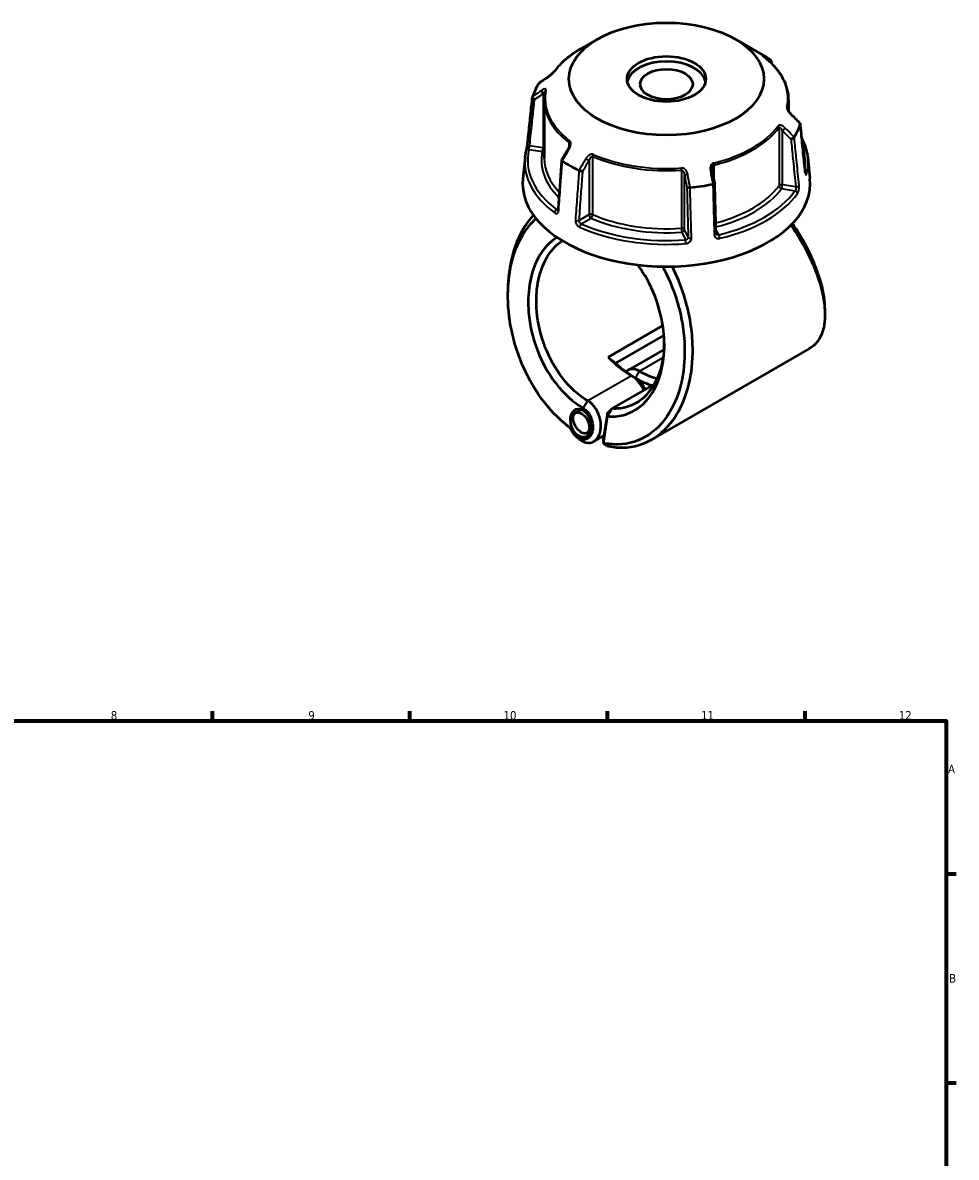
# Model space of a CAD drawing. Header units: millimetres. Extents: x 0 to 898, y 0 to 822.
# Tile 9 of 9: x 493 to 825, y 419 to 822. Entities that reach past the tile are written whole.
import ezdxf

# ---------------------------------------------------------------- set-up
doc = ezdxf.new("R2010")
doc.units = ezdxf.units.MM
for name, color, linetype, lineweight in [('Border (ANSI)', 7, 'Continuous', 70), ('Visible (ANSI)', 7, 'Continuous', 50), ('Visible Narrow (ANSI)', 7, 'Continuous', 35)]:
    doc.layers.add(name, color=color, linetype=linetype, lineweight=lineweight)
doc.styles.add('Note Text (ANSI)', font='tahoma.ttf')

# ---------------------------------------------------------------- blocks, each defined once
blk = doc.blocks.new('Borders Default Border')
at = {"layer": 'Border (ANSI)'}
for p, q in [((560.67, 574), (560.67, 577.45)), ((630.75, 574), (630.75, 577.45)), ((700.83, 574), (700.83, 577.45)), ((770.92, 574), (770.92, 577.45)), ((821, 519.75), (824.45, 519.75)), ((821, 445.5), (824.45, 445.5))]:
    blk.add_line(p, q, dxfattribs=at)
at = {"layer": 'Border (ANSI)', "flags": 128}
blk.add_lwpolyline([(20, 20), (20, 574), (821, 574), (821, 20), (20, 20)], dxfattribs=at)
at = {"layer": 'Border (ANSI)', "attachment_point": 7, "style": 'Note Text (ANSI)'}
for s, insert, char_height in [('8', (524.63, 574.33), 3.05), ('9', (594.7, 574.34), 3.05), ('10', (663.96, 574.34), 3.048), ('11', (734.04, 574.4), 3.048), ('12', (804.13, 574.4), 3.048), ('A', (821.63, 555.35), 3.05), ('B', (821.99, 481.1), 3.05)]:
    blk.add_mtext(s, dxfattribs=dict(at, insert=insert, char_height=char_height))

msp = doc.modelspace()

# ---------------------------------------------------------------- linework, layer by layer
at = {"layer": 'Visible (ANSI)'}
for p, q in [((697.276, 815.843), (691.282, 812.382)), ((746.179, 815.843), (755.822, 810.276)), ((678.378, 794.227), (678.378, 773.594)), ((765.078, 794.227), (765.078, 790.272)), ((671.619, 773.825), (670.825, 766.434)), ((771.837, 773.825), (772.63, 766.434)), ((720.44, 714.226), (701.041, 703.026)), ((703.719, 700.847), (720.845, 710.735)), ((720.878, 705.784), (708.174, 698.449)), ((772.411, 706.042), (716.545, 673.788)), ((702.45, 684.766), (717.339, 693.363)), ((691.527, 684.45), (689.465, 683.26)), ((700.771, 683.142), (702.45, 684.766)), ((700.771, 683.142), (699.312, 673.73)), ((699.358, 672.554), (700.83, 682.048)), ((700.83, 682.048), (700.771, 683.142)), ((694.829, 676.865), (693.575, 676.141)), ((699.539, 675.197), (695.967, 673.134)), ((699.312, 673.73), (699.358, 672.554))]:
    msp.add_line(p, q, dxfattribs=at)
for centre, major_axis, ratio in [((721.728, 801.726), (-34.58, 0), 0.5773503), ((721.728, 801.726), (-13.973, 0), 0.5773503), ((721.728, 799.87), (-9.316, 0), 0.5773503), ((691.361, 679.609), (1.598, -4.918), 0.6745757), ((691.52, 679.7), (2.055, -3.559), 0.5773503)]:
    msp.add_ellipse(centre, major_axis=major_axis, ratio=ratio, dxfattribs=at)
for centre, major_axis, ratio, start_param, end_param in [((721.728, 790.592), (48.216, 0), 0.5773503, 0.6989915, 0.7853982), ((721.728, 799.87), (-13.973, 0), 0.5773503, 3.2568587, 6.1679193), ((11708.141, -9903.466), (-14790.534, 6153.045), 0.7811852, 5.8148667, 5.8151654), ((721.728, 790.592), (-48.216, 0), 0.5773503, 5.9349792, 6.1077926), ((-9986.43, -6626.895), (-14318.718, 6742.21), 0.7840757, 4.2841095, 4.2844088), ((721.728, 790.592), (48.216, 0), 0.5773503, 5.9349792, 6.1077926), ((8730.651, -3907.281), (-8060.711, -13961.563), 0.5773848, 4.7102271, 4.7105155), ((721.728, 790.592), (-48.216, 0), 0.5773503, 0.6989915, 0.8718048), ((-2164.948, -2169.246), (-2425.26, 15682.507), 0.2116436, 4.8677612, 4.8680458), ((721.728, 764.612), (51, 0), 0.5773503, 3.0796893, 6.3450887), ((721.728, 790.592), (-48.216, 0), 0.5773503, 1.746189, 1.9190024), ((709.3, 722.144), (15.75, -27.28), 0.5773503, 5.1179225, 5.4977871), ((710.715, 722.961), (-16.75, 29.012), 0.5773503, 2.0593153, 2.3561945), ((712.129, 691.599), (-3.955, 6.85), 0.5773503, 5.4977871, 6.5031065), ((712.129, 723.777), (-15.75, 27.28), 0.5773503, 2.3561945, 2.6421871), ((709.3, 689.966), (3.955, -6.85), 0.5773503, 1.434085, 2.3561945), ((710.715, 690.782), (-2.955, 5.118), 0.5773503, 4.5289557, 5.4977871), ((710.715, 722.961), (16.75, -29.012), 0.5773503, 5.4977872, 5.755615)]:
    msp.add_ellipse(centre, major_axis=major_axis, ratio=ratio, start_param=start_param, end_param=end_param, dxfattribs=at)
for points, knots in [([(691.282, 812.382), (690.493, 811.927), (689.733, 811.453), (688.276, 810.471), (687.58, 809.963), (686.254, 808.916), (685.624, 808.376), (684.437, 807.268), (683.879, 806.699), (682.837, 805.536), (682.354, 804.941), (681.91, 804.334)], [3.14159265, 3.14159265, 3.14159265, 3.14159265, 3.21871647, 3.21871647, 3.29584029, 3.29584029, 3.37296411, 3.37296411, 3.45008793, 3.45008793, 3.52721175, 3.52721175, 3.52721175, 3.52721175]), ([(756.115, 809.769), (756.063, 809.808), (756.017, 809.844), (755.94, 809.905), (755.908, 809.931), (755.862, 809.969), (755.848, 809.983), (755.845, 809.985), (755.845, 809.985), (755.845, 809.985)], [0, 0, 0, 0, 0.027602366, 0.027602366, 0.055204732, 0.055204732, 0.082807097, 0.082807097, 0.085029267, 0.085029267, 0.085029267, 0.085029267]), ([(765.078, 794.227), (765.078, 795.357), (764.951, 796.487), (764.447, 798.721), (764.07, 799.825), (763.079, 801.985), (762.464, 803.042), (761.012, 805.09), (760.175, 806.082), (758.295, 807.987), (757.252, 808.901), (756.115, 809.769)], [0.78539816, 0.78539816, 0.78539816, 0.78539816, 0.91488186, 0.91488186, 1.04436556, 1.04436556, 1.17384925, 1.17384925, 1.30333295, 1.30333295, 1.43281665, 1.43281665, 1.43281665, 1.43281665]), ([(758.742, 807.521), (758.772, 807.568), (758.798, 807.617), (758.866, 807.771), (758.892, 807.879), (758.898, 808.087), (758.878, 808.186), (758.794, 808.36), (758.733, 808.434), (758.653, 808.492)], [0.02101714, 0.02101714, 0.02101714, 0.02101714, 0.03925913, 0.03925913, 0.07800639, 0.07800639, 0.11659191, 0.11659191, 0.15363538, 0.15363538, 0.15363538, 0.15363538]), ([(681.91, 804.334), (681.892, 804.309), (681.867, 804.277), (681.799, 804.194), (681.752, 804.14), (681.632, 804.009), (681.556, 803.93), (681.366, 803.742), (681.25, 803.632), (680.974, 803.381), (680.812, 803.241), (680.49, 802.976), (680.331, 802.851), (680.044, 802.635), (679.915, 802.542), (679.791, 802.457)], [0, 0, 0, 0, 0.02448736, 0.02448736, 0.05566303, 0.05566303, 0.09536839, 0.09536839, 0.14762195, 0.14762195, 0.21670515, 0.21670515, 0.28578835, 0.28578835, 0.345416, 0.345416, 0.345416, 0.345416]), ([(678.724, 797.457), (678.678, 797.243), (678.637, 797.029), (678.563, 796.6), (678.53, 796.385), (678.475, 795.954), (678.452, 795.739), (678.415, 795.307), (678.401, 795.091), (678.382, 794.659), (678.378, 794.443), (678.378, 794.227)], [3.80317111, 3.80317111, 3.80317111, 3.80317111, 3.82793505, 3.82793505, 3.85269899, 3.85269899, 3.87746293, 3.87746293, 3.90222688, 3.90222688, 3.92699082, 3.92699082, 3.92699082, 3.92699082]), ([(672.475, 778.713), (672.592, 779.823), (672.709, 780.933), (672.944, 783.153), (673.061, 784.263), (673.295, 786.483), (673.412, 787.593), (673.647, 789.813), (673.764, 790.923), (673.998, 793.143), (674.116, 794.253), (674.233, 795.363)], [1.2046153, 1.2046153, 1.2046153, 1.2046153, 1.6207092, 1.6207092, 2.0368032, 2.0368032, 2.4528971, 2.4528971, 2.868991, 2.868991, 3.2850849, 3.2850849, 3.2850849, 3.2850849]), ([(674.938, 794.415), (674.937, 794.415), (674.935, 794.416), (674.82, 794.48), (674.712, 794.556), (674.522, 794.723), (674.44, 794.814), (674.313, 795.002), (674.268, 795.097), (674.225, 795.277), (674.225, 795.36), (674.247, 795.434)], [-0.15375275, -0.15375275, -0.15375275, -0.15375275, -0.15327761, -0.15327761, -0.11410986, -0.11410986, -0.07545304, -0.07545304, -0.03695723, -0.03695723, 0, 0, 0, 0]), ([(765.926, 789.213), (765.801, 789.338), (765.677, 789.472), (765.442, 789.751), (765.329, 789.897), (765.124, 790.193), (765.031, 790.343), (764.917, 790.555), (764.884, 790.621), (764.834, 790.733), (764.815, 790.779), (764.774, 790.889), (764.757, 790.948), (764.742, 791.017), (764.739, 791.037), (764.738, 791.05), (764.738, 791.052), (764.738, 791.052)], [0, 0, 0, 0, 0.06411837, 0.06411837, 0.12823675, 0.12823675, 0.19235512, 0.19235512, 0.22276405, 0.22276405, 0.24628627, 0.24628627, 0.28310596, 0.28310596, 0.30675646, 0.30675646, 0.31680187, 0.31680187, 0.31680187, 0.31680187]), ([(769.168, 785.982), (769.186, 785.964), (769.2, 785.944), (769.23, 785.873), (769.231, 785.814), (769.209, 785.748)], [-0.053587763, -0.053587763, -0.053587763, -0.053587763, -0.03695725, -0.03695725, 0, 0, 0, 0]), ([(770.981, 768.68), (770.864, 769.826), (770.747, 770.972), (770.512, 773.263), (770.395, 774.408), (770.161, 776.7), (770.044, 777.845), (769.81, 780.137), (769.693, 781.282), (769.458, 783.574), (769.341, 784.719), (769.224, 785.865)], [1.2046153, 1.2046153, 1.2046153, 1.2046153, 1.6204854, 1.6204854, 2.0363554, 2.0363554, 2.4522255, 2.4522255, 2.8680956, 2.8680956, 3.2839656, 3.2839656, 3.2839656, 3.2839656]), ([(767.042, 781.079), (767, 781.008), (766.938, 780.934), (766.779, 780.785), (766.682, 780.712), (766.468, 780.577), (766.353, 780.517), (766.116, 780.415), (765.996, 780.375), (765.88, 780.347), (765.879, 780.347), (765.877, 780.346)], [-0.15363551, -0.15363551, -0.15363551, -0.15363551, -0.11659198, -0.11659198, -0.07800627, -0.07800627, -0.03925921, -0.03925921, 0, 0, 0.00047624, 0.00047624, 0.00047624, 0.00047624]), ([(672.011, 776.088), (672.034, 776.185), (672.062, 776.306), (672.124, 776.594), (672.159, 776.764), (672.23, 777.128), (672.266, 777.322), (672.334, 777.71), (672.366, 777.904), (672.421, 778.272), (672.444, 778.446), (672.467, 778.64), (672.471, 778.677), (672.475, 778.713)], [0, 0, 0, 0, 0.05596137, 0.05596137, 0.11691794, 0.11691794, 0.17857848, 0.17857848, 0.2397459, 0.2397459, 0.2998994, 0.2998994, 0.31481354, 0.31481354, 0.31481354, 0.31481354]), ([(687.352, 778.439), (687.352, 778.365), (687.346, 778.282), (687.321, 778.104), (687.301, 778.009), (687.25, 777.815), (687.219, 777.716), (687.145, 777.516), (687.103, 777.416), (687.008, 777.218), (686.957, 777.12), (686.901, 777.023)], [0.13801183, 0.13801183, 0.13801183, 0.13801183, 0.17949263, 0.17949263, 0.22097343, 0.22097343, 0.26245423, 0.26245423, 0.30393503, 0.30393503, 0.34541583, 0.34541583, 0.34541583, 0.34541583]), ([(769.768, 780.549), (770.301, 779.517), (770.74, 778.465), (771.454, 776.221), (771.708, 775.026), (771.837, 773.825)], [5.20761365, 5.20761365, 5.20761365, 5.20761365, 5.31604109, 5.31604109, 5.43588379, 5.43588379, 5.43588379, 5.43588379]), ([(671.619, 773.825), (671.635, 773.976), (671.653, 774.128), (671.694, 774.431), (671.716, 774.582), (671.764, 774.884), (671.791, 775.035), (671.847, 775.336), (671.877, 775.487), (671.941, 775.788), (671.975, 775.938), (672.011, 776.088)], [2.418097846, 2.418097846, 2.418097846, 2.418097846, 2.433220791, 2.433220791, 2.448343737, 2.448343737, 2.463466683, 2.463466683, 2.478589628, 2.478589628, 2.493712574, 2.493712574, 2.493712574, 2.493712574]), ([(684.56, 772.963), (684.475, 771.792), (684.39, 770.621), (684.219, 768.278), (684.134, 767.106), (683.963, 764.763), (683.878, 763.592), (683.707, 761.249), (683.622, 760.078), (683.451, 757.735), (683.366, 756.564), (683.28, 755.392)], [0.6005371, 0.6005371, 0.6005371, 0.6005371, 1.0144284, 1.0144284, 1.4283196, 1.4283196, 1.8422109, 1.8422109, 2.2561022, 2.2561022, 2.6699934, 2.6699934, 2.6699934, 2.6699934]), ([(684.802, 772.691), (684.723, 772.741), (684.661, 772.79), (684.577, 772.884), (684.558, 772.928), (684.562, 772.977), (684.565, 772.988), (684.572, 772.999)], [-0.153635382, -0.153635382, -0.153635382, -0.153635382, -0.116591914, -0.116591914, -0.078006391, -0.078006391, -0.064730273, -0.064730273, -0.064730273, -0.064730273]), ([(692.048, 768.925), (692.047, 768.925), (692.046, 768.925), (691.961, 768.922), (691.861, 768.928), (691.641, 768.959), (691.523, 768.983), (691.279, 769.047), (691.155, 769.086), (690.923, 769.175), (690.817, 769.223), (690.723, 769.272)], [-0.15375275, -0.15375275, -0.15375275, -0.15375275, -0.15327749, -0.15327749, -0.11410981, -0.11410981, -0.07545281, -0.07545281, -0.03695717, -0.03695717, 0, 0, 0, 0]), ([(738.04, 769.082), (738.033, 769.118), (738.027, 769.154), (738.017, 769.225), (738.012, 769.26), (738.004, 769.331), (738, 769.367), (737.995, 769.437), (737.993, 769.472), (737.99, 769.542), (737.989, 769.577), (737.989, 769.611)], [0, 0, 0, 0, 0.014604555, 0.014604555, 0.02920911, 0.02920911, 0.043813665, 0.043813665, 0.05841822, 0.05841822, 0.073022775, 0.073022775, 0.073022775, 0.073022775]), ([(771.056, 768.248), (771.056, 768.248), (771.054, 768.253), (771.046, 768.279), (771.038, 768.308), (771.02, 768.395), (771.009, 768.459), (770.992, 768.579), (770.986, 768.628), (770.981, 768.68)], [0.20812264, 0.20812264, 0.20812264, 0.20812264, 0.22489111, 0.22489111, 0.25432414, 0.25432414, 0.2919232, 0.2919232, 0.31481354, 0.31481354, 0.31481354, 0.31481354]), ([(730.116, 763.178), (729.995, 763.162), (729.872, 763.149), (729.629, 763.135), (729.512, 763.132), (729.304, 763.138), (729.214, 763.146), (729.07, 763.172), (729.017, 763.189), (728.986, 763.21), (728.985, 763.21), (728.985, 763.211)], [-0.1536355, -0.1536355, -0.1536355, -0.1536355, -0.11659197, -0.11659197, -0.07800629, -0.07800629, -0.0392592, -0.0392592, 0, 0, 0.00047626, 0.00047626, 0.00047626, 0.00047626]), ([(738.868, 764.695), (738.87, 764.685), (738.868, 764.674), (738.847, 764.637), (738.81, 764.609), (738.694, 764.553), (738.615, 764.525), (738.426, 764.473), (738.32, 764.449), (738.204, 764.429)], [-0.13085328, -0.13085328, -0.13085328, -0.13085328, -0.11410986, -0.11410986, -0.07545306, -0.07545306, -0.03695724, -0.03695724, 0, 0, 0, 0]), ([(739.334, 746.983), (739.303, 748.163), (739.272, 749.344), (739.21, 751.705), (739.179, 752.885), (739.117, 755.246), (739.086, 756.426), (739.024, 758.787), (738.993, 759.967), (738.931, 762.328), (738.9, 763.508), (738.869, 764.689)], [1.2046153, 1.2046153, 1.2046153, 1.2046153, 1.615346, 1.615346, 2.0260766, 2.0260766, 2.4368072, 2.4368072, 2.8475378, 2.8475378, 3.2582685, 3.2582685, 3.2582685, 3.2582685]), ([(674.569, 753.401), (671.771, 750.388), (669.526, 746.508), (666.703, 738.318), (665.903, 734.201), (665.614, 729.868), (665.531, 728.622), (665.49, 727.357), (665.491, 726.08)], [0.99498173, 0.99498173, 0.99498173, 0.99498173, 1.36430862, 1.36430862, 1.6699392, 1.6699392, 1.6699392, 1.75788353, 1.75788353, 1.75788353, 1.75788353]), ([(683.28, 755.392), (683.277, 755.344), (683.271, 755.303), (683.257, 755.237), (683.249, 755.211), (683.237, 755.179), (683.232, 755.172), (683.232, 755.172)], [0, 0, 0, 0, 0.031458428, 0.031458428, 0.062916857, 0.062916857, 0.093079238, 0.093079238, 0.093079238, 0.093079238]), ([(687.663, 677.936), (684.411, 680.286), (681.324, 683.296), (675.566, 690.614), (672.954, 695.009), (669.759, 702.297), (668.792, 704.961), (667.215, 710.38), (666.605, 713.135), (665.516, 720.256), (665.329, 724.613), (665.632, 728.753), (665.935, 732.894), (666.729, 736.817), (669.54, 744.758), (671.817, 748.543), (674.913, 751.698), (675.186, 751.964), (675.464, 752.22)], [-3.038705, -3.038705, -3.038705, -3.038705, -2.7130166, -2.7130166, -2.3600664, -2.3600664, -2.1678181, -2.1678181, -1.9755698, -1.9755698, -1.6699392, -1.6699392, -1.6699392, -1.3643086, -1.3643086, -0.9813053, -0.9813053, -0.9449923, -0.9449923, -0.9449923, -0.9449923]), ([(765.929, 749.924), (766.44, 749.166), (766.938, 748.404), (770.508, 742.765), (773.034, 737.78), (776.252, 729.264), (777.213, 725.643), (777.664, 722.347), (778.115, 719.052), (778.057, 716.084), (777.143, 711.999), (776.592, 710.604), (775.117, 708.225), (774.193, 707.241), (772.876, 706.324), (772.647, 706.178), (772.41, 706.042)], [-2.2690602, -2.2690602, -2.2690602, -2.2690602, -2.2090074, -2.2090074, -1.8262723, -1.8262723, -1.5205589, -1.5205589, -1.5205589, -1.2148456, -1.2148456, -1.0227075, -1.0227075, -0.8305694, -0.8305694, -0.7914863, -0.7914863, -0.7914863, -0.7914863]), ([(777.964, 720.062), (777.965, 721.411), (777.857, 722.842), (777.641, 724.341), (777.182, 727.515), (776.235, 730.993), (773.104, 739.146), (770.665, 743.901), (767.295, 749.179), (766.875, 749.819), (766.446, 750.455)], [1.37617471, 1.37617471, 1.37617471, 1.37617471, 1.52055895, 1.52055895, 1.52055895, 1.8262723, 1.8262723, 2.20900739, 2.20900739, 2.26203207, 2.26203207, 2.26203207, 2.26203207]), ([(682.876, 745.537), (682.621, 745.378), (682.37, 745.21), (679.469, 743.163), (677.248, 740.412), (674.469, 734.521), (673.625, 731.681), (673.151, 728.626), (672.678, 725.571), (672.575, 722.303), (673.221, 714.434), (674.294, 709.782), (677.618, 701.146), (679.834, 697.152), (685.323, 690), (688.677, 686.969), (692.188, 684.942)], [-2.3314732, -2.3314732, -2.3314732, -2.3314732, -2.2926481, -2.2926481, -1.8765384, -1.8765384, -1.5707963, -1.5707963, -1.5707963, -1.2650543, -1.2650543, -0.8489445, -0.8489445, -0.4441773, -0.4441773, 0, 0, 0, 0]), ([(739.372, 746.807), (739.368, 746.816), (739.364, 746.825), (739.357, 746.845), (739.353, 746.856), (739.347, 746.878), (739.345, 746.89), (739.34, 746.914), (739.338, 746.927), (739.335, 746.954), (739.334, 746.968), (739.334, 746.983)], [0.24445822, 0.24445822, 0.24445822, 0.24445822, 0.258529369, 0.258529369, 0.272600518, 0.272600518, 0.286671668, 0.286671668, 0.300742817, 0.300742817, 0.314813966, 0.314813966, 0.314813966, 0.314813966]), ([(693.875, 687.518), (690.618, 689.399), (687.507, 692.198), (682.392, 698.818), (680.314, 702.521), (677.17, 710.564), (676.134, 714.915), (675.468, 722.314), (675.536, 725.4), (675.955, 728.295), (676.373, 731.189), (677.142, 733.892), (679.709, 739.518), (681.782, 742.163), (684.441, 744.093), (684.607, 744.208), (684.774, 744.319)], [0, 0, 0, 0, 0.4441773, 0.4441773, 0.8489445, 0.8489445, 1.2650543, 1.2650543, 1.5707963, 1.5707963, 1.5707963, 1.8765384, 1.8765384, 2.2926481, 2.2926481, 2.3199185, 2.3199185, 2.3199185, 2.3199185]), ([(720.33, 735.178), (722.262, 731.656), (723.889, 727.87), (726.004, 721.288), (726.69, 718.557), (727.692, 713.083), (728.006, 710.34), (728.325, 703.332), (728.03, 699.137), (727.255, 695.251), (726.481, 691.365), (725.229, 687.79), (721.455, 680.794), (718.688, 677.655), (712.18, 673.312), (708.43, 672.139), (702.802, 672.03), (701.086, 672.194), (699.358, 672.554)], [-2.4883943, -2.4883943, -2.4883943, -2.4883943, -2.2090074, -2.2090074, -2.0176398, -2.0176398, -1.8262723, -1.8262723, -1.5205589, -1.5205589, -1.5205589, -1.2148456, -1.2148456, -0.8305694, -0.8305694, -0.4409316, -0.4409316, -0.2749359, -0.2749359, -0.2749359, -0.2749359]), ([(700.448, 671.553), (702.37, 671.118), (704.282, 670.913), (710.257, 670.999), (714.165, 672.19), (720.967, 676.641), (723.872, 679.871), (727.858, 687.102), (729.192, 690.806), (730.027, 694.844), (730.863, 698.883), (731.201, 703.254), (730.91, 710.576), (730.596, 713.446), (729.575, 719.184), (728.867, 722.052), (726.846, 728.429), (725.419, 731.904), (723.738, 735.19)], [0.2632913, 0.2632913, 0.2632913, 0.2632913, 0.4409316, 0.4409316, 0.8305694, 0.8305694, 1.2148456, 1.2148456, 1.5205589, 1.5205589, 1.5205589, 1.8262723, 1.8262723, 2.0176398, 2.0176398, 2.2090074, 2.2090074, 2.4514213, 2.4514213, 2.4514213, 2.4514213]), ([(700.83, 682.048), (702.762, 681.867), (704.654, 682.013), (709.441, 683.259), (712.162, 684.937), (716.695, 689.886), (718.477, 693.2), (720.413, 699.849), (720.876, 702.938), (720.964, 706.165), (721.052, 709.393), (720.764, 712.756), (719.226, 720.667), (717.66, 725.196), (714.363, 731.609), (713.01, 733.778), (711.526, 735.761)], [-2.7820056, -2.7820056, -2.7820056, -2.7820056, -2.5387317, -2.5387317, -2.1338025, -2.1338025, -1.7175085, -1.7175085, -1.4126154, -1.4126154, -1.4126154, -1.1077222, -1.1077222, -0.6920741, -0.6920741, -0.4597159, -0.4597159, -0.4597159, -0.4597159]), ([(720.975, 707.968), (720.971, 707.701), (720.964, 707.435), (720.954, 707.17), (720.844, 704.135), (720.378, 701.24), (718.493, 695.033), (716.785, 691.962), (712.491, 687.401), (709.933, 685.872), (705.631, 684.798), (704.056, 684.661), (702.45, 684.766)], [1.3860034, 1.3860034, 1.3860034, 1.3860034, 1.4126154, 1.4126154, 1.4126154, 1.7175085, 1.7175085, 2.1338025, 2.1338025, 2.5387317, 2.5387317, 2.7570584, 2.7570584, 2.7570584, 2.7570584]), ([(692.188, 684.942), (692.424, 684.806), (692.657, 684.643), (693.561, 683.898), (694.173, 683.121), (695.066, 681.402), (695.37, 680.481), (695.67, 678.605), (695.653, 677.652), (695.353, 676.288), (695.173, 675.807), (694.937, 675.394), (694.702, 674.98), (694.41, 674.633), (693.543, 673.944), (692.903, 673.734), (691.517, 673.781), (690.768, 674.066), (689.297, 675.149), (688.591, 676.007), (687.918, 677.314), (687.782, 677.62), (687.663, 677.936)], [0, 0, 0, 0, 0.1708723, 0.1708723, 0.6861967, 0.6861967, 1.1568109, 1.1568109, 1.6435322, 1.6435322, 1.947733, 1.947733, 1.947733, 2.2519338, 2.2519338, 2.738655, 2.738655, 3.2534201, 3.2534201, 3.832456, 3.832456, 4.000852, 4.000852, 4.000852, 4.000852]), ([(690.628, 674.081), (690.779, 673.951), (690.933, 673.828), (691.976, 673.067), (692.932, 672.695), (694.723, 672.59), (695.56, 672.824), (696.721, 673.649), (697.119, 674.071), (697.449, 674.585), (697.779, 675.099), (698.042, 675.704), (698.508, 677.452), (698.579, 678.702), (698.25, 681.229), (697.865, 682.501), (696.665, 684.915), (695.813, 686.03), (694.538, 687.094), (694.209, 687.325), (693.875, 687.518)], [-3.3438985, -3.3438985, -3.3438985, -3.3438985, -3.2534201, -3.2534201, -2.738655, -2.738655, -2.2519338, -2.2519338, -1.947733, -1.947733, -1.947733, -1.6435322, -1.6435322, -1.1568109, -1.1568109, -0.6861967, -0.6861967, -0.1708723, -0.1708723, 0, 0, 0, 0]), ([(700.83, 682.048), (701.099, 682.5), (701.369, 682.953), (701.909, 683.859), (702.179, 684.313), (702.45, 684.766)], [-0.31746243, -0.31746243, -0.31746243, -0.31746243, -0.15890711, -0.15890711, 0, 0, 0, 0]), ([(700.448, 671.553), (700.267, 671.719), (700.085, 671.886), (699.722, 672.219), (699.54, 672.386), (699.358, 672.554)], [-0.26029679, -0.26029679, -0.26029679, -0.26029679, -0.13020283, -0.13020283, 0, 0, 0, 0])]:
    msp.add_open_spline(points, degree=3, knots=knots, dxfattribs=at)
for points in [[(758.653, 808.492), (758.648, 808.496), (758.642, 808.5), (758.637, 808.504)], [(758.893, 808.058), (758.913, 807.811), (758.932, 807.564), (758.952, 807.317)], [(676.414, 800.104), (676.411, 800.099), (676.408, 800.095), (676.405, 800.09)], [(676.414, 800.104), (676.44, 800.144), (676.474, 800.178), (676.516, 800.206)], [(674.251, 795.449), (674.25, 795.444), (674.248, 795.439), (674.247, 795.434)], [(769.204, 785.734), (769.206, 785.739), (769.207, 785.744), (769.209, 785.748)], [(767.042, 781.079), (767.044, 781.084), (767.047, 781.089), (767.05, 781.093)], [(684.802, 772.691), (684.808, 772.687), (684.813, 772.683), (684.819, 772.68)], [(690.703, 769.282), (690.71, 769.279), (690.716, 769.276), (690.723, 769.272)], [(730.116, 763.178), (730.124, 763.179), (730.133, 763.18), (730.141, 763.181)], [(738.18, 764.425), (738.188, 764.426), (738.196, 764.428), (738.204, 764.429)], [(665.49, 724.884), (665.491, 725.282), (665.491, 725.681), (665.49, 726.08)], [(777.965, 720.061), (777.965, 719.432), (777.965, 718.802), (777.965, 718.173)], [(701.041, 703.026), (701.919, 702.274), (702.816, 701.548), (703.719, 700.847)], [(685.851, 679.306), (685.559, 679.558), (685.266, 679.809), (684.974, 680.061)], [(685.851, 679.307), (686.467, 678.777), (687.091, 678.27), (687.721, 677.786)], [(690.628, 674.08), (690.336, 674.332), (690.043, 674.584), (689.749, 674.836)]]:
    msp.add_open_spline(points, degree=3, dxfattribs=at)
msp.add_rational_spline([(703.785, 700.805), (703.752, 700.826), (703.719, 700.847)], [2.37904122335, 2.38161536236, 2.38418719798], degree=2, dxfattribs=at)
at = {"layer": 'Visible Narrow (ANSI)'}
for p, q in [((677.976, 796.502), (677.976, 777.314)), ((764.746, 791.001), (764.746, 791.136)), ((761.659, 784.485), (761.659, 763.852)), ((762.839, 764.185), (762.839, 783.374)), ((677.976, 777.314), (673.211, 778.051)), ((687.15, 779.132), (687.15, 777.533)), ((672.983, 776.672), (677.717, 775.939)), ((695.582, 753.63), (695.582, 774.263)), ((694.272, 772.766), (694.272, 753.578)), ((727.082, 769.39), (727.082, 748.757)), ((738.6, 766.116), (738.6, 771.172)), ((728.171, 748.333), (728.171, 767.522)), ((762.581, 762.811), (767.314, 762.079)), ((767.605, 763.448), (762.839, 764.185)), ((683.293, 755.568), (682.887, 755.333)), ((694.272, 753.578), (690.783, 751.564)), ((691.514, 750.352), (694.979, 752.353)), ((727.205, 747.368), (728.473, 744.635)), ((729.448, 745.582), (728.171, 748.333)), ((740.258, 746.458), (739.293, 748.536)), ((712.129, 698.057), (720.554, 702.922)), ((710.715, 695.608), (712.129, 698.057)), ((709.3, 696.424), (693.875, 687.518)), ((710.715, 695.608), (709.3, 696.424)), ((692.188, 684.942), (693.875, 687.518))]:
    msp.add_line(p, q, dxfattribs=at)
for centre, major_axis, ratio, start_param, end_param in [((721.728, 794.804), (43.057, 0), 0.5773503, 2.3561945, 2.7418136), ((755.508, 808.974), (0.607, 0.795), 0.6512731, 0, 0.0791919), ((721.728, 794.804), (43.057, 0), 0.5773503, 6.1593656, 6.9306038), ((755.689, 809.042), (0.497, 0.868), 0.8164947, 5.5909163, 6.2143603), ((680.357, 801.633), (-0.566, 0.824), 0.557115, 0, 0.2527202), ((682.717, 803.743), (-0.807, 0.591), 0.7521134, 6.0009627, 6.2831853), ((678.235, 797.06), (-0.566, 0.824), 0.557115, 0.3842372, 1.889275), ((721.728, 794.804), (-43.057, 0), 0.5773503, 6.1593656, 6.9306038), ((679.702, 797.247), (-0.978, 0.211), 0.8102456, 5.6707033, 6.2831853), ((721.728, 794.227), (-43.35, 0), 0.5773503, 0, 0.6474185), ((721.728, 794.227), (43.35, 0), 0.5773503, 6.1593656, 6.2831853), ((763.753, 791.207), (0.978, -0.211), 0.8102456, 0.1729162, 0.9583143), ((765.221, 788.504), (0.706, 0.708), 0.2576092, 5.732991, 6.2831853), ((721.728, 794.804), (-43.057, 0), 0.5773503, 1.9705754, 2.7418136), ((760.738, 784.71), (-0.807, 0.591), 0.7521134, 3.6447682, 4.4301663), ((721.728, 794.227), (43.35, 0), 0.5773503, 5.112168, 5.8834062), ((763.098, 783.931), (-0.706, -0.708), 0.2576092, 0.9548435, 2.4598813), ((673.469, 778.608), (-0.994, 0.105), 0.5936203, 0, 1.3706163), ((677.717, 776.756), (-0.153, -0.988), 0.2113249, 0.6319143, 2.2027106), ((677.717, 776.756), (-1, 0), 0.5773503, 3.990955, 4.4505896), ((687.766, 776.522), (-0.865, 0.501), 0.0017704, 5.3936283, 6.2831853), ((687.947, 779.48), (0.607, 0.795), 0.6512731, 1.6499882, 2.4353864), ((721.728, 772.777), (49.209, 0), 0.5773503, 6.2054058, 6.4788735), ((721.728, 772.032), (-50.205, 0), 0.5773503, 6.221282, 6.9443022), ((721.728, 772.777), (-49.209, 0), 0.5773503, 6.1456672, 6.9443022), ((672.983, 775.855), (-0.972, 0.233), 0.8087883, 4.9038811, 6.2831853), ((721.728, 772.777), (-44.35, 0), 0.5773503, 6.1593656, 6.8190563), ((677.717, 776.756), (0.978, -0.211), 0.8102456, 4.8853051, 5.6135457), ((721.728, 773.594), (-43.35, 0), 0.5773503, 0, 0.5021301), ((693.565, 773.175), (-0.865, 0.501), 0.0017704, 3.7570734, 5.2621112), ((696.185, 774.724), (-0.4, -0.916), 0.492453, 4.6522942, 5.4376924), ((721.728, 794.227), (43.35, 0), 0.5773503, 4.0649705, 4.8362087), ((721.728, 794.804), (-43.057, 0), 0.5773503, 0.9233778, 1.694616), ((721.728, 772.032), (50.205, 0), 0.5773503, 6.1456672, 6.3450887), ((726.958, 769.963), (-0.072, 0.997), 0.1008402, 4.0932818, 4.8786799), ((737.058, 768.897), (0.983, 0.186), 0.1515234, 0, 1.2895813), ((738.211, 771.704), (0.237, -0.972), 0.3177926, 0.9161026, 1.7015008), ((729.137, 767.671), (-0.983, -0.186), 0.1515234, 4.562691, 6.0677288), ((769.986, 768.579), (0.995, 0.102), 0.5566555, 6.0469779, 6.2831853), ((770.472, 768.066), (0.972, -0.233), 0.8087883, 0.2787585, 1.2285119), ((721.728, 773.594), (-43.35, 0), 0.5773503, 1.9865673, 2.7418136), ((721.728, 772.777), (44.35, 0), 0.5773503, 5.1191525, 5.8834062), ((721.728, 772.777), (49.209, 0), 0.5773503, 5.0984697, 5.8971046), ((721.728, 772.032), (50.205, 0), 0.5773503, 5.0984697, 5.8971046), ((762.581, 763.627), (-1, 0), 0.5773503, 4.4505896, 5.8834062), ((762.581, 763.627), (0.807, -0.591), 0.7521134, 3.6447682, 5.2155645), ((762.581, 763.627), (0.153, 0.988), 0.2113249, 3.773507, 5.3443033), ((767.314, 761.262), (-0.818, 0.576), 0.7563959, 3.7181962, 5.2017261), ((767.864, 764.006), (0.995, 0.102), 0.5566555, 4.3927873, 5.8801894), ((682.887, 754.516), (0.596, 0.803), 0.6444664, 0.8557592, 2.339289), ((684.278, 755.319), (-0.997, 0.073), 0.524643, 0, 0.7421181), ((694.979, 753.169), (-1, 0), 0.5773503, 4.0649705, 5.4977871), ((694.979, 753.169), (0.5, -0.866), 0.5773503, 3.9269908, 5.4977871), ((694.979, 753.169), (0.4, 0.916), 0.492453, 3.866896, 5.4376924), ((721.728, 773.594), (-43.35, 0), 0.5773503, 0.9233778, 1.694616), ((690.076, 751.972), (0.997, -0.073), 0.524643, 4.0504992, 5.5379013), ((691.514, 749.536), (-0.41, -0.912), 0.5013279, 3.8721145, 5.3556444), ((721.728, 772.032), (50.205, 0), 0.5773503, 4.0512721, 4.8499071), ((721.728, 772.777), (-49.209, 0), 0.5773503, 0.9096795, 1.7083144), ((721.728, 772.777), (44.35, 0), 0.5773503, 4.0649705, 4.8362087), ((727.205, 748.184), (1, 0), 0.5773503, 0.2617994, 1.694616), ((727.205, 748.184), (0.072, -0.997), 0.1008402, 4.0932818, 5.6640781), ((727.205, 748.184), (0.907, 0.421), 0.7886751, 4.3615096, 5.9323059), ((730.414, 745.732), (-1, -0.026), 0.5061606, 0.2475523, 1.7349544), ((738.334, 746.957), (1, 0.026), 0.5061606, 5.0433355, 6.2831853), ((740.258, 745.641), (0.228, -0.974), 0.3074604, 1.0061095, 2.4896394), ((728.473, 743.818), (-0.08, 0.997), 0.1119295, 4.1796972, 5.663227)]:
    msp.add_ellipse(centre, major_axis=major_axis, ratio=ratio, start_param=start_param, end_param=end_param, dxfattribs=at)
for points, knots in [([(756.233, 809.88), (756.075, 809.97), (755.943, 810.043), (755.763, 810.134), (755.704, 810.16), (755.656, 810.169), (755.649, 810.164), (755.672, 810.128), (755.704, 810.095), (755.803, 810.01), (755.858, 809.964), (755.971, 809.875), (756.019, 809.838), (756.072, 809.797)], [-0.34541583, -0.34541583, -0.34541583, -0.34541583, -0.25081718, -0.25081718, -0.17415567, -0.17415567, -0.12305037, -0.12305037, -0.06721438, -0.06721438, -0.02585168, -0.02585168, 0, 0, 0, 0]), ([(758.637, 808.504), (758.044, 808.843), (757.451, 809.183), (756.859, 809.522), (756.65, 809.641), (756.442, 809.761), (756.233, 809.88)], [-2.17594211, -2.17594211, -2.17594211, -2.17594211, -1.82058306, -1.82058306, -1.82058306, -1.69559491, -1.69559491, -1.69559491, -1.69559491]), ([(676.405, 800.09), (677.216, 800.648), (678.027, 801.206), (678.838, 801.763), (679.123, 801.959), (679.409, 802.156), (679.694, 802.352)], [-2.17594211, -2.17594211, -2.17594211, -2.17594211, -1.82065727, -1.82065727, -1.82065727, -1.69559491, -1.69559491, -1.69559491, -1.69559491]), ([(679.694, 802.352), (679.909, 802.5), (680.135, 802.667), (680.557, 803), (680.751, 803.16), (681.073, 803.443), (681.202, 803.559), (681.461, 803.806), (681.592, 803.936), (681.798, 804.155), (681.879, 804.246), (681.992, 804.383), (682.032, 804.433), (682.066, 804.48)], [-0.345416, -0.345416, -0.345416, -0.345416, -0.25131567, -0.25131567, -0.17440412, -0.17440412, -0.12292214, -0.12292214, -0.06721438, -0.06721438, -0.02585168, -0.02585168, 0, 0, 0, 0]), ([(677.538, 797.706), (677.252, 797.51), (676.967, 797.314), (676.682, 797.118), (675.872, 796.562), (675.061, 796.006), (674.251, 795.449)], [-2.78371928, -2.78371928, -2.78371928, -2.78371928, -2.65862884, -2.65862884, -2.65862884, -2.30337208, -2.30337208, -2.30337208, -2.30337208]), ([(679, 797.874), (679.026, 797.996), (679.019, 798.091), (678.888, 798.321), (678.611, 798.278), (678.061, 798.039), (677.805, 797.889), (677.538, 797.706)], [-0.34541683, -0.34541683, -0.34541683, -0.34541683, -0.28278882, -0.28278882, -0.11734182, -0.11734182, 0, 0, 0, 0]), ([(677.976, 796.502), (678.11, 796.707), (678.238, 796.894), (678.513, 797.267), (678.652, 797.428), (678.706, 797.413), (678.71, 797.409), (678.713, 797.403)], [0, 0, 0, 0, 0.11734182, 0.11734182, 0.28278882, 0.28278882, 0.30141453, 0.30141453, 0.30141453, 0.30141453]), ([(673.211, 778.051), (673.218, 778.12), (673.225, 778.189), (673.506, 780.848), (673.779, 783.438), (674.053, 786.028), (674.288, 788.26), (674.524, 790.491), (674.819, 793.287), (674.879, 793.851), (674.938, 794.415)], [1.2046153, 1.2046153, 1.2046153, 1.2046153, 1.2305217, 1.2305217, 2.2013622, 2.2013622, 2.2013622, 3.0379855, 3.0379855, 3.2493285, 3.2493285, 3.2493285, 3.2493285]), ([(674.938, 794.415), (675.665, 794.914), (676.393, 795.414), (677.12, 795.914), (677.405, 796.11), (677.691, 796.306), (677.976, 796.502)], [2.33983769, 2.33983769, 2.33983769, 2.33983769, 2.65862884, 2.65862884, 2.65862884, 2.78371928, 2.78371928, 2.78371928, 2.78371928]), ([(764.455, 791.734), (764.429, 791.612), (764.436, 791.46), (764.568, 790.855), (764.844, 790.346), (765.394, 789.578), (765.65, 789.28), (765.918, 789.013)], [-0.34541683, -0.34541683, -0.34541683, -0.34541683, -0.28278882, -0.28278882, -0.11734182, -0.11734182, 0, 0, 0, 0]), ([(763.761, 784.367), (763.546, 784.581), (763.32, 784.773), (762.898, 785.065), (762.704, 785.175), (762.382, 785.308), (762.254, 785.348), (761.994, 785.391), (761.863, 785.391), (761.657, 785.341), (761.576, 785.304), (761.463, 785.216), (761.424, 785.175), (761.39, 785.129)], [-0.345416, -0.345416, -0.345416, -0.345416, -0.25131567, -0.25131567, -0.17440412, -0.17440412, -0.12292214, -0.12292214, -0.06721438, -0.06721438, -0.02585168, -0.02585168, 0, 0, 0, 0]), ([(765.918, 789.013), (766.203, 788.729), (766.488, 788.444), (766.773, 788.16), (767.584, 787.351), (768.394, 786.543), (769.204, 785.734)], [-3.29075617, -3.29075617, -3.29075617, -3.29075617, -3.16573766, -3.16573766, -3.16573766, -2.81040897, -2.81040897, -2.81040897, -2.81040897]), ([(769.209, 785.748), (769.278, 785.066), (769.348, 784.384), (769.654, 781.396), (769.889, 779.091), (770.125, 776.786), (770.398, 774.111), (770.671, 771.437), (770.952, 768.691), (770.959, 768.619), (770.966, 768.548)], [-3.2856766, -3.2856766, -3.2856766, -3.2856766, -3.0379854, -3.0379854, -2.2013621, -2.2013621, -2.2013621, -1.2305217, -1.2305217, -1.2046153, -1.2046153, -1.2046153, -1.2046153]), ([(761.659, 784.485), (761.676, 784.508), (761.696, 784.526), (761.752, 784.557), (761.792, 784.562), (761.894, 784.543), (761.959, 784.509), (762.088, 784.414), (762.152, 784.355), (762.312, 784.184), (762.408, 784.06), (762.619, 783.757), (762.732, 783.571), (762.839, 783.374)], [0, 0, 0, 0, 0.02585168, 0.02585168, 0.06721438, 0.06721438, 0.12292214, 0.12292214, 0.17440412, 0.17440412, 0.25131567, 0.25131567, 0.345416, 0.345416, 0.345416, 0.345416]), ([(762.839, 783.374), (763.125, 783.089), (763.41, 782.805), (763.695, 782.521), (764.423, 781.796), (765.15, 781.071), (765.877, 780.346)], [1.69559491, 1.69559491, 1.69559491, 1.69559491, 1.82065727, 1.82065727, 1.82065727, 2.1394765, 2.1394765, 2.1394765, 2.1394765]), ([(767.05, 781.093), (766.24, 781.9), (765.429, 782.708), (764.618, 783.515), (764.332, 783.799), (764.047, 784.083), (763.761, 784.367)], [-2.17594211, -2.17594211, -2.17594211, -2.17594211, -1.82065727, -1.82065727, -1.82065727, -1.69559491, -1.69559491, -1.69559491, -1.69559491]), ([(768.801, 763.882), (768.794, 763.953), (768.786, 764.025), (768.506, 766.77), (768.232, 769.444), (767.958, 772.119), (767.723, 774.423), (767.487, 776.728), (767.181, 779.714), (767.111, 780.397), (767.042, 781.079)], [-2.6699934, -2.6699934, -2.6699934, -2.6699934, -2.644087, -2.644087, -1.6732466, -1.6732466, -1.6732466, -0.8366233, -0.8366233, -0.5889322, -0.5889322, -0.5889322, -0.5889322]), ([(672.983, 776.672), (672.985, 776.731), (672.991, 776.803), (673.014, 777.011), (673.038, 777.162), (673.101, 777.523), (673.144, 777.736), (673.192, 777.964), (673.202, 778.009), (673.211, 778.051)], [0, 0, 0, 0, 0.06043739, 0.06043739, 0.15713721, 0.15713721, 0.28284699, 0.28284699, 0.31481354, 0.31481354, 0.31481354, 0.31481354]), ([(687.15, 779.132), (687.176, 779.112), (687.2, 779.086), (687.255, 779.006), (687.282, 778.944), (687.33, 778.775), (687.345, 778.661), (687.352, 778.506), (687.352, 778.473), (687.352, 778.439)], [0, 0, 0, 0, 0.02585168, 0.02585168, 0.06721438, 0.06721438, 0.12305037, 0.12305037, 0.13801183, 0.13801183, 0.13801183, 0.13801183]), ([(687.222, 776.839), (687.38, 777.112), (687.512, 777.4), (687.693, 777.935), (687.751, 778.179), (687.8, 778.583), (687.806, 778.744), (687.784, 779.068), (687.751, 779.231), (687.653, 779.487), (687.597, 779.586), (687.485, 779.723), (687.436, 779.771), (687.383, 779.811)], [-0.34541583, -0.34541583, -0.34541583, -0.34541583, -0.25081718, -0.25081718, -0.17415567, -0.17415567, -0.12305037, -0.12305037, -0.06721438, -0.06721438, -0.02585168, -0.02585168, 0, 0, 0, 0]), ([(765.877, 780.346), (765.937, 779.764), (765.996, 779.182), (766.292, 776.295), (766.527, 773.99), (766.763, 771.685), (767.036, 769.011), (767.31, 766.336), (767.59, 763.591), (767.598, 763.519), (767.605, 763.448)], [0.6252803, 0.6252803, 0.6252803, 0.6252803, 0.8366233, 0.8366233, 1.6732466, 1.6732466, 1.6732466, 2.644087, 2.644087, 2.6699934, 2.6699934, 2.6699934, 2.6699934]), ([(684.819, 772.68), (685.411, 773.705), (686.004, 774.731), (686.596, 775.756), (686.805, 776.117), (687.014, 776.478), (687.222, 776.839)], [-2.17594211, -2.17594211, -2.17594211, -2.17594211, -1.82065499, -1.82065499, -1.82065499, -1.69559491, -1.69559491, -1.69559491, -1.69559491]), ([(693.113, 773.438), (692.904, 773.077), (692.695, 772.716), (692.486, 772.356), (691.891, 771.331), (691.297, 770.307), (690.703, 769.282)], [-0.97913562, -0.97913562, -0.97913562, -0.97913562, -0.85407554, -0.85407554, -0.85407554, -0.49878842, -0.49878842, -0.49878842, -0.49878842]), ([(695.759, 774.976), (695.572, 775.057), (695.361, 775.084), (694.667, 775.01), (694.205, 774.722), (693.549, 774.091), (693.31, 773.776), (693.113, 773.438)], [-0.34541645, -0.34541645, -0.34541645, -0.34541645, -0.27620858, -0.27620858, -0.11734182, -0.11734182, 0, 0, 0, 0]), ([(694.272, 772.766), (694.37, 773.048), (694.489, 773.318), (694.815, 773.88), (695.044, 774.157), (695.386, 774.298), (695.49, 774.303), (695.582, 774.263)], [0, 0, 0, 0, 0.11734182, 0.11734182, 0.27620858, 0.27620858, 0.34541645, 0.34541645, 0.34541645, 0.34541645]), ([(683.517, 755.019), (683.522, 755.093), (683.528, 755.166), (683.733, 757.987), (683.933, 760.735), (684.132, 763.483), (684.305, 765.851), (684.477, 768.219), (684.7, 771.288), (684.751, 771.989), (684.802, 772.691)], [-2.6699934, -2.6699934, -2.6699934, -2.6699934, -2.644087, -2.644087, -1.6732466, -1.6732466, -1.6732466, -0.8366233, -0.8366233, -0.5889322, -0.5889322, -0.5889322, -0.5889322]), ([(690.723, 769.272), (690.672, 768.571), (690.62, 767.87), (690.396, 764.802), (690.223, 762.434), (690.051, 760.066), (689.85, 757.319), (689.65, 754.571), (689.444, 751.75), (689.438, 751.677), (689.433, 751.604)], [-3.2856766, -3.2856766, -3.2856766, -3.2856766, -3.0379855, -3.0379855, -2.2013622, -2.2013622, -2.2013622, -1.2305217, -1.2305217, -1.2046153, -1.2046153, -1.2046153, -1.2046153]), ([(690.783, 751.564), (690.789, 751.637), (690.794, 751.71), (690.999, 754.531), (691.2, 757.279), (691.4, 760.027), (691.572, 762.395), (691.745, 764.762), (691.961, 767.728), (692.004, 768.327), (692.048, 768.925)], [1.2046153, 1.2046153, 1.2046153, 1.2046153, 1.2305217, 1.2305217, 2.2013622, 2.2013622, 2.2013622, 3.0379855, 3.0379855, 3.2493285, 3.2493285, 3.2493285, 3.2493285]), ([(692.048, 768.925), (692.58, 769.845), (693.113, 770.764), (693.645, 771.684), (693.854, 772.045), (694.063, 772.406), (694.272, 772.766)], [0.53525402, 0.53525402, 0.53525402, 0.53525402, 0.85407554, 0.85407554, 0.85407554, 0.97913562, 0.97913562, 0.97913562, 0.97913562]), ([(729.256, 767.846), (729.198, 768.151), (729.104, 768.449), (728.862, 768.963), (728.727, 769.183), (728.454, 769.515), (728.332, 769.638), (728.049, 769.862), (727.887, 769.96), (727.582, 770.08), (727.446, 770.115), (727.22, 770.14), (727.132, 770.142), (727.045, 770.135)], [-0.34541603, -0.34541603, -0.34541603, -0.34541603, -0.25141662, -0.25141662, -0.17445287, -0.17445287, -0.12288915, -0.12288915, -0.06721438, -0.06721438, -0.02585168, -0.02585168, 0, 0, 0, 0]), ([(727.082, 769.39), (727.124, 769.393), (727.167, 769.39), (727.278, 769.365), (727.346, 769.334), (727.496, 769.232), (727.576, 769.15), (727.715, 768.965), (727.775, 768.865), (727.91, 768.595), (727.976, 768.417), (728.096, 768.003), (728.142, 767.764), (728.171, 767.522)], [0, 0, 0, 0, 0.02585168, 0.02585168, 0.06721438, 0.06721438, 0.12288915, 0.12288915, 0.17445287, 0.17445287, 0.25141662, 0.25141662, 0.34541603, 0.34541603, 0.34541603, 0.34541603]), ([(738.486, 771.905), (738.285, 771.856), (738.099, 771.758), (737.543, 771.29), (737.337, 770.766), (737.215, 769.86), (737.232, 769.471), (737.303, 769.091)], [-0.34541684, -0.34541684, -0.34541684, -0.34541684, -0.28109054, -0.28109054, -0.11734182, -0.11734182, 0, 0, 0, 0]), ([(737.303, 769.091), (737.379, 768.686), (737.455, 768.281), (737.531, 767.876), (737.747, 766.726), (737.964, 765.575), (738.18, 764.425)], [-2.98707821, -2.98707821, -2.98707821, -2.98707821, -2.86201584, -2.86201584, -2.86201584, -2.506731, -2.506731, -2.506731, -2.506731]), ([(737.989, 769.611), (737.989, 769.725), (737.994, 769.838), (738.037, 770.357), (738.137, 770.755), (738.41, 771.084), (738.501, 771.148), (738.6, 771.172)], [0.07302277, 0.07302277, 0.07302277, 0.07302277, 0.11734182, 0.11734182, 0.28109054, 0.28109054, 0.34541684, 0.34541684, 0.34541684, 0.34541684]), ([(728.171, 767.522), (728.247, 767.117), (728.324, 766.712), (728.4, 766.307), (728.595, 765.275), (728.79, 764.243), (728.985, 763.211)], [1.69559491, 1.69559491, 1.69559491, 1.69559491, 1.82068535, 1.82068535, 1.82068535, 2.1394765, 2.1394765, 2.1394765, 2.1394765]), ([(730.141, 763.181), (729.923, 764.331), (729.705, 765.481), (729.486, 766.632), (729.409, 767.036), (729.333, 767.441), (729.256, 767.846)], [-2.17594211, -2.17594211, -2.17594211, -2.17594211, -1.82068535, -1.82068535, -1.82068535, -1.69559491, -1.69559491, -1.69559491, -1.69559491]), ([(770.966, 768.548), (770.975, 768.46), (770.986, 768.377), (771.045, 767.996), (771.114, 767.787), (771.248, 767.66), (771.309, 767.684), (771.398, 767.848), (771.431, 767.941), (771.459, 768.058)], [-0.31481354, -0.31481354, -0.31481354, -0.31481354, -0.28284699, -0.28284699, -0.15713721, -0.15713721, -0.06043739, -0.06043739, 0, 0, 0, 0]), ([(728.985, 763.211), (729.001, 762.603), (729.017, 761.996), (729.096, 758.984), (729.159, 756.58), (729.222, 754.176), (729.296, 751.386), (729.369, 748.595), (729.444, 745.731), (729.446, 745.657), (729.448, 745.582)], [0.6252803, 0.6252803, 0.6252803, 0.6252803, 0.8366233, 0.8366233, 1.6732466, 1.6732466, 1.6732466, 2.644087, 2.644087, 2.6699934, 2.6699934, 2.6699934, 2.6699934]), ([(730.59, 745.237), (730.588, 745.311), (730.586, 745.386), (730.511, 748.25), (730.437, 751.04), (730.363, 753.83), (730.3, 756.234), (730.236, 758.638), (730.154, 761.755), (730.135, 762.466), (730.116, 763.178)], [-2.6699934, -2.6699934, -2.6699934, -2.6699934, -2.644087, -2.644087, -1.6732466, -1.6732466, -1.6732466, -0.8366233, -0.8366233, -0.5889322, -0.5889322, -0.5889322, -0.5889322]), ([(738.204, 764.429), (738.222, 763.717), (738.241, 763.006), (738.322, 759.889), (738.385, 757.485), (738.448, 755.081), (738.52, 752.29), (738.593, 749.5), (738.668, 746.636), (738.67, 746.561), (738.672, 746.487)], [-3.2856766, -3.2856766, -3.2856766, -3.2856766, -3.0379855, -3.0379855, -2.2013622, -2.2013622, -2.2013622, -1.2305217, -1.2305217, -1.2046153, -1.2046153, -1.2046153, -1.2046153]), ([(767.605, 763.448), (767.616, 763.392), (767.625, 763.333), (767.639, 763.173), (767.64, 763.068), (767.624, 762.825), (767.601, 762.686), (767.509, 762.36), (767.421, 762.189), (767.314, 762.079)], [0, 0, 0, 0, 0.03982627, 0.03982627, 0.1035483, 0.1035483, 0.18638694, 0.18638694, 0.31481104, 0.31481104, 0.31481104, 0.31481104]), ([(768.237, 761.117), (768.402, 761.35), (768.549, 761.702), (768.718, 762.363), (768.766, 762.642), (768.815, 763.129), (768.824, 763.337), (768.819, 763.655), (768.812, 763.772), (768.801, 763.882)], [-0.31481104, -0.31481104, -0.31481104, -0.31481104, -0.18638694, -0.18638694, -0.1035483, -0.1035483, -0.03982627, -0.03982627, 0, 0, 0, 0]), ([(682.101, 754.234), (682.148, 754.199), (682.195, 754.168), (682.469, 754.01), (682.698, 753.968), (683.049, 754.06), (683.183, 754.156), (683.366, 754.408), (683.427, 754.545), (683.492, 754.801), (683.509, 754.907), (683.517, 755.019)], [-0.31481112, -0.31481112, -0.31481112, -0.31481112, -0.29222008, -0.29222008, -0.18520991, -0.18520991, -0.1028944, -0.1028944, -0.03957477, -0.03957477, 0, 0, 0, 0]), ([(683.249, 755.213), (683.247, 755.212), (683.244, 755.211), (683.148, 755.185), (683.044, 755.21), (682.927, 755.297), (682.907, 755.314), (682.887, 755.333)], [0.18243851, 0.18243851, 0.18243851, 0.18243851, 0.18520991, 0.18520991, 0.29222008, 0.29222008, 0.31481112, 0.31481112, 0.31481112, 0.31481112]), ([(689.433, 751.604), (689.404, 751.202), (689.51, 750.735), (689.895, 749.996), (690.123, 749.706), (690.548, 749.345), (690.723, 749.233), (690.902, 749.153)], [-0.31481287, -0.31481287, -0.31481287, -0.31481287, -0.1729885, -0.1729885, -0.06653404, -0.06653404, 0, 0, 0, 0]), ([(691.514, 750.352), (691.416, 750.386), (691.322, 750.437), (691.099, 750.606), (690.983, 750.747), (690.796, 751.116), (690.754, 751.354), (690.783, 751.564)], [0, 0, 0, 0, 0.06653404, 0.06653404, 0.1729885, 0.1729885, 0.31481287, 0.31481287, 0.31481287, 0.31481287]), ([(729.448, 745.582), (729.451, 745.522), (729.447, 745.461), (729.421, 745.304), (729.387, 745.21), (729.275, 745.01), (729.185, 744.909), (728.907, 744.706), (728.692, 744.637), (728.473, 744.635)], [0, 0, 0, 0, 0.03986256, 0.03986256, 0.10364264, 0.10364264, 0.18655676, 0.18655676, 0.31481094, 0.31481094, 0.31481094, 0.31481094]), ([(728.61, 743.319), (729.042, 743.354), (729.471, 743.513), (730.033, 743.93), (730.217, 744.132), (730.451, 744.524), (730.522, 744.707), (730.583, 745.006), (730.593, 745.122), (730.59, 745.237)], [-0.31481094, -0.31481094, -0.31481094, -0.31481094, -0.18655676, -0.18655676, -0.10364264, -0.10364264, -0.03986256, -0.03986256, 0, 0, 0, 0]), ([(738.672, 746.487), (738.678, 746.237), (738.746, 745.999), (739.013, 745.56), (739.231, 745.372), (739.702, 745.168), (739.933, 745.123), (740.325, 745.125), (740.48, 745.143), (740.633, 745.179)], [-0.31481397, -0.31481397, -0.31481397, -0.31481397, -0.2278058, -0.2278058, -0.12655878, -0.12655878, -0.04867645, -0.04867645, 0, 0, 0, 0]), ([(740.258, 746.458), (740.185, 746.434), (740.112, 746.42), (739.925, 746.41), (739.813, 746.429), (739.585, 746.527), (739.477, 746.622), (739.393, 746.765), (739.382, 746.785), (739.372, 746.807)], [0, 0, 0, 0, 0.04867645, 0.04867645, 0.12655878, 0.12655878, 0.2278058, 0.2278058, 0.24445822, 0.24445822, 0.24445822, 0.24445822])]:
    msp.add_open_spline(points, degree=3, knots=knots, dxfattribs=at)
msp.add_open_spline([(764.738, 791.051), (764.738, 791.084), (764.741, 791.112), (764.746, 791.136)], degree=3, dxfattribs=at)

# ---------------------------------------------------------------- block references
msp.add_blockref('Borders Default Border', (0, 0))

doc.saveas('drawing.dxf')
